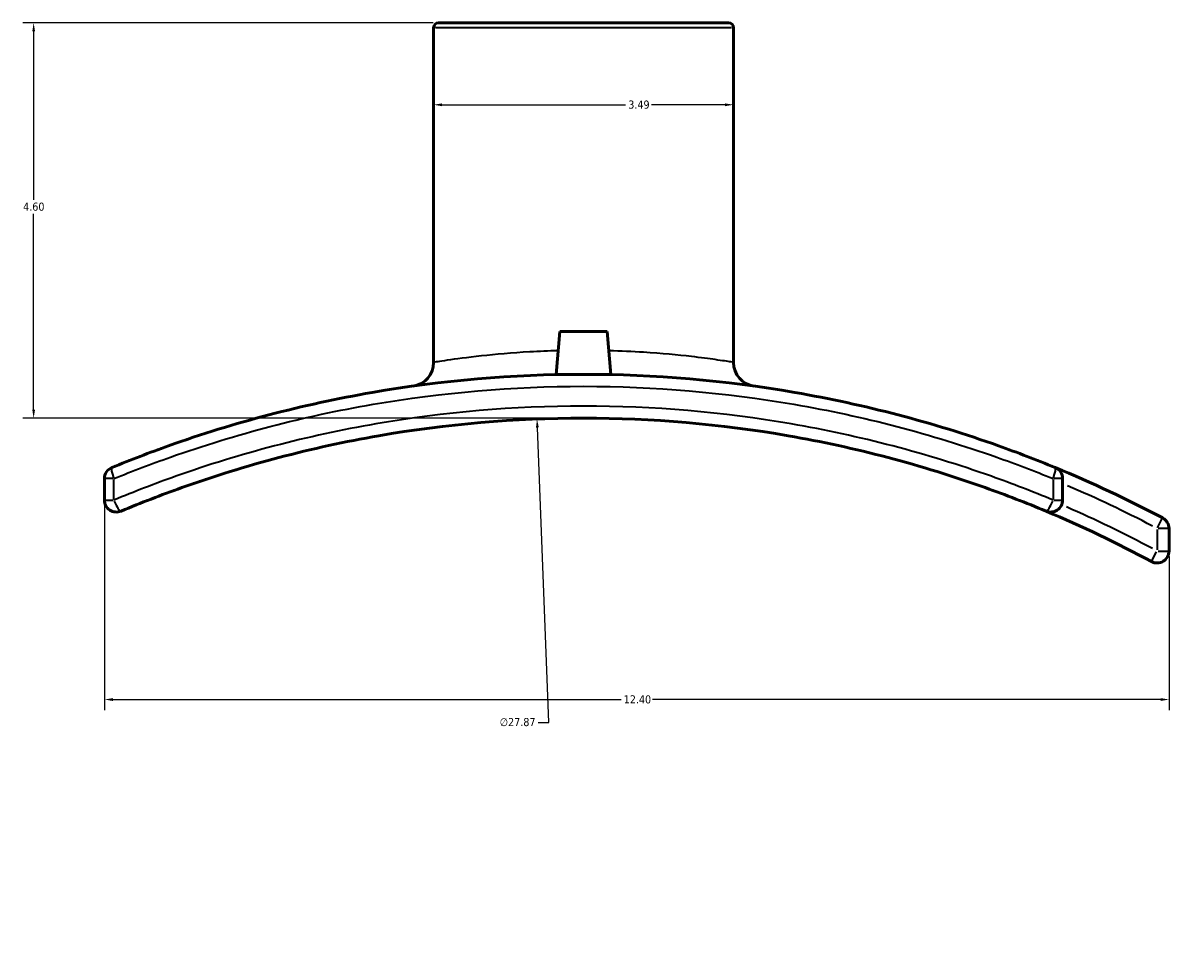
# Model space of a CAD drawing. Header units: inches. Extents: x -5.8 to 56.1, y -15.9 to 36.3.
# Tile 3 of 8: x 12.6 to 26, y 5.7 to 16.5. Entities that reach past the tile are written whole.
import ezdxf

# ---------------------------------------------------------------- set-up
doc = ezdxf.new("R2010")
doc.units = ezdxf.units.IN
doc.header["$MEASUREMENT"] = 0
for name, color, linetype, lineweight in [('Dimension (ANSI)', 7, 'Continuous', 25), ('Visible (ANSI)', 7, 'Continuous', 50), ('Visible Narrow (ANSI)', 7, 'Continuous', 35)]:
    doc.layers.add(name, color=color, linetype=linetype, lineweight=lineweight)
doc.styles.add('Note Text (ANSI)', font='tahoma.ttf')
doc.dimstyles.new('Default (ANSI)', dxfattribs={"dimtxt": 0.094488, "dimasz": 0.098425, "dimexe": 0.125, "dimexo": 0.0625, "dimgap": 0.031496, "dimtad": 0, "dimtih": 1, "dimtoh": 1, "dimrnd": 1e-08, "dimzin": 4, "dimdsep": 46, "dimtxsty": 'Note Text (ANSI)', "dimcen": 0.09, "dimdle": 0.393701, "dimclrd": 256, "dimclre": 256, "dimclrt": 5, "dimadec": 0, "dimazin": 1, "dimtfac": 1, "dimtofl": 0, "dimtmove": 0, "dimatfit": 3, "dimfxl": 1, "dimtolj": 1, "dimtzin": 4, "dimlwd": -1, "dimlwe": -1, "dimarcsym": 0})

# ---------------------------------------------------------------- blocks, each defined once
blk = doc.blocks.new('*D7')
at = {"layer": 'Defpoints', "color": 0, "transparency": 16777216}
for p in [(18.61, 11.907), (19.693, -15.946)]:
    blk.add_point(p, dxfattribs=at)
at = {"layer": 'Dimension (ANSI)', "transparency": 16777216}
for p, q in [((18.748, 8.376), (18.614, 11.808)), ((18.623, 8.376), (18.748, 8.376))]:
    blk.add_line(p, q, dxfattribs=at)
blk.add_solid([(18.631, 11.809), (18.598, 11.808), (18.61, 11.907)], dxfattribs=at)
at = {"layer": 'Dimension (ANSI)', "color": 5, "transparency": 16777216, "insert": (18.176, 8.427), "char_height": 0.0945, "attachment_point": 1, "style": 'Note Text (ANSI)'}
blk.add_mtext('\\A1;∅27.87', dxfattribs=at)
blk = doc.blocks.new('*D8')
at = {"layer": 'Defpoints', "color": 0, "transparency": 16777216}
for p in [(13.572, 10.963), (25.972, 10.37), (25.972, 8.642)]:
    blk.add_point(p, dxfattribs=at)
at = {"layer": 'Dimension (ANSI)', "transparency": 16777216}
for p, q in [((13.572, 10.9), (13.572, 8.517)), ((25.972, 10.308), (25.972, 8.517)), ((13.67, 8.642), (19.589, 8.642)), ((25.873, 8.642), (19.955, 8.642))]:
    blk.add_line(p, q, dxfattribs=at)
for points in [[(13.67, 8.658), (13.67, 8.625), (13.572, 8.642)], [(25.873, 8.658), (25.873, 8.625), (25.972, 8.642)]]:
    blk.add_solid(points, dxfattribs=at)
at = {"layer": 'Dimension (ANSI)', "color": 5, "transparency": 16777216, "insert": (19.62, 8.691), "char_height": 0.0945, "attachment_point": 1, "style": 'Note Text (ANSI)'}
blk.add_mtext('\\A1;12.40', dxfattribs=at)
blk = doc.blocks.new('*D9')
at = {"layer": 'Defpoints', "color": 0, "transparency": 16777216}
for p in [(12.747, 16.517), (17.462, 16.517), (19.152, 11.917)]:
    blk.add_point(p, dxfattribs=at)
at = {"layer": 'Dimension (ANSI)', "transparency": 16777216}
for p, q in [((17.399, 16.517), (12.622, 16.517)), ((12.747, 16.419), (12.747, 14.458)), ((12.747, 12.016), (12.747, 14.297)), ((19.089, 11.917), (12.622, 11.917))]:
    blk.add_line(p, q, dxfattribs=at)
for points in [[(12.731, 16.419), (12.764, 16.419), (12.747, 16.517)], [(12.731, 12.016), (12.764, 12.016), (12.747, 11.917)]]:
    blk.add_solid(points, dxfattribs=at)
at = {"layer": 'Dimension (ANSI)', "color": 5, "transparency": 16777216, "insert": (12.625, 14.426), "char_height": 0.0945, "attachment_point": 1, "style": 'Note Text (ANSI)'}
blk.add_mtext('\\A1;4.60', dxfattribs=at)
blk = doc.blocks.new('*D10')
at = {"layer": 'Defpoints', "color": 0, "transparency": 16777216}
for p in [(17.406, 15.565), (20.898, 15.565), (20.898, 15.565)]:
    blk.add_point(p, dxfattribs=at)
at = {"layer": 'Dimension (ANSI)', "transparency": 16777216}
for p, q in [((17.504, 15.565), (19.642, 15.565)), ((20.799, 15.565), (19.945, 15.565))]:
    blk.add_line(p, q, dxfattribs=at)
for points in [[(17.504, 15.581), (17.504, 15.548), (17.406, 15.565)], [(20.799, 15.581), (20.799, 15.548), (20.898, 15.565)]]:
    blk.add_solid(points, dxfattribs=at)
at = {"layer": 'Dimension (ANSI)', "color": 5, "transparency": 16777216, "insert": (19.673, 15.614), "char_height": 0.0945, "attachment_point": 1, "style": 'Note Text (ANSI)'}
blk.add_mtext('\\A1;3.49', dxfattribs=at)

msp = doc.modelspace()

# ---------------------------------------------------------------- linework, layer by layer
at = {"layer": 'Visible (ANSI)'}
for p, q in [((17.406, 16.462), (17.406, 12.566)), ((17.462, 16.517), (20.842, 16.517)), ((20.898, 16.462), (20.898, 12.566)), ((18.876, 12.925), (18.832, 12.424)), ((18.876, 12.925), (19.427, 12.925)), ((19.427, 12.925), (19.471, 12.424)), ((13.572, 11.213), (13.572, 10.963)), ((24.732, 10.963), (24.732, 11.213)), ((25.972, 10.37), (25.972, 10.632))]:
    msp.add_line(p, q, dxfattribs=at)
for centre, radius, start, end in [((17.462, 16.462), 0.0557, 90, 180), ((20.842, 16.462), 0.0557, 0, 90), ((17.127, 12.566), 0.279, 277.9033, 0), ((21.177, 12.566), 0.279, 180, 262.0967), ((13.711, 11.213), 0.139, 112.3498, 180), ((19.152, -2.02), 14.447, 62.165, 67.6502), ((24.592, 11.213), 0.139, 0, 67.6502), ((13.711, 10.963), 0.139, 180, 292.7374), ((24.592, 10.963), 0.139, 247.2626, 0), ((19.152, -2.02), 13.937, 61.6668, 67.2626), ((25.832, 10.632), 0.139, 0, 62.165), ((25.832, 10.37), 0.139, 241.6668, 0)]:
    msp.add_arc(centre, radius, start, end, dxfattribs=at)
for points, knots in [([(24.645, 11.342), (24.428, 11.431), (24.208, 11.516), (23.219, 11.867), (22.424, 12.076), (20.803, 12.356), (19.978, 12.427), (19.152, 12.427), (18.326, 12.427), (17.5, 12.356), (15.879, 12.076), (15.085, 11.867), (14.096, 11.516), (13.876, 11.431), (13.658, 11.342)], [-29.878971, -29.878971, -29.878971, -29.878971, -28.0725, -28.0725, -21.841001, -21.841001, -15.609496, -15.609496, -15.609496, -9.377992, -9.377992, -3.146493, -3.146493, -1.339988, -1.339988, -1.339988, -1.339988]), ([(13.765, 10.834), (13.998, 10.932), (14.234, 11.023), (15.215, 11.373), (15.984, 11.576), (17.553, 11.848), (18.353, 11.917), (19.152, 11.917), (19.951, 11.917), (20.75, 11.848), (22.319, 11.576), (23.089, 11.373), (24.07, 11.023), (24.306, 10.932), (24.539, 10.834)], [-33.253622, -33.253622, -33.253622, -33.253622, -31.274856, -31.274856, -25.123207, -25.123207, -18.971553, -18.971553, -18.971553, -12.819899, -12.819899, -6.66825, -6.66825, -4.689482, -4.689482, -4.689482, -4.689482])]:
    msp.add_open_spline(points, degree=3, knots=knots, dxfattribs=at)
at = {"layer": 'Visible Narrow (ANSI)'}
for p, q in [((20.876, 16.462), (17.427, 16.462)), ((13.673, 11.213), (13.572, 11.213)), ((13.683, 10.975), (13.683, 11.201)), ((24.621, 11.201), (24.621, 10.975)), ((24.732, 11.213), (24.63, 11.213)), ((13.572, 10.963), (13.673, 10.963)), ((24.63, 10.963), (24.732, 10.963)), ((25.838, 10.642), (25.897, 10.755)), ((25.832, 10.619), (25.832, 10.383)), ((25.971, 10.632), (25.843, 10.632)), ((25.767, 10.248), (25.827, 10.361)), ((25.843, 10.37), (25.971, 10.37))]:
    msp.add_line(p, q, dxfattribs=at)
for centre, radius, start, end in [((21.177, 12.566), 0.279, 184.1048, 257.9919), ((19.152, -2.02), 14.308, 62.409, 66.8014), ((19.152, -2.02), 14.076, 61.9182, 66.4439)]:
    msp.add_arc(centre, radius, start, end, dxfattribs=at)
for centre, major_axis, ratio, start_param, end_param in [((13.711, 11.213), (-0.053, 0.129), 0.190319, 0.074635, 1.418071), ((24.592, 11.213), (0.053, 0.129), 0.190319, 4.865114, 6.20855), ((13.711, 10.963), (0.054, -0.129), 0.189804, 4.715522, 6.200677), ((24.592, 10.963), (-0.054, -0.129), 0.189804, 0.082509, 1.567663)]:
    msp.add_ellipse(centre, major_axis=major_axis, ratio=ratio, start_param=start_param, end_param=end_param, dxfattribs=at)
for points, knots in [([(18.857, 12.702), (18.744, 12.699), (18.634, 12.694), (18.319, 12.676), (18.127, 12.659), (17.797, 12.623), (17.66, 12.605), (17.469, 12.577), (17.415, 12.568), (17.406, 12.566), (17.406, 12.566), (17.406, 12.566)], [7.411869, 7.411869, 7.411869, 7.411869, 8.246323, 8.246323, 9.876748, 9.876748, 11.547107, 11.547107, 13.224267, 13.224267, 13.378855, 13.378855, 13.378855, 13.378855]), ([(20.898, 12.566), (20.898, 12.566), (20.887, 12.568), (20.832, 12.577), (20.771, 12.586), (20.611, 12.609), (20.518, 12.621), (20.251, 12.652), (20.06, 12.67), (19.722, 12.692), (19.586, 12.698), (19.447, 12.702)], [0, 0, 0, 0, 0.816127, 0.816127, 2.121931, 2.121931, 3.264089, 3.264089, 4.936513, 4.936513, 5.966974, 5.966974, 5.966974, 5.966974]), ([(13.683, 11.213), (13.899, 11.302), (14.118, 11.385), (15.103, 11.733), (15.894, 11.94), (17.508, 12.217), (18.33, 12.288), (19.152, 12.288), (19.974, 12.288), (20.796, 12.217), (22.41, 11.94), (23.201, 11.733), (24.186, 11.385), (24.405, 11.302), (24.621, 11.213)], [1.339988, 1.339988, 1.339988, 1.339988, 3.146493, 3.146493, 9.377992, 9.377992, 15.609496, 15.609496, 15.609496, 21.841001, 21.841001, 28.0725, 28.0725, 29.878971, 29.878971, 29.878971, 29.878971]), ([(24.621, 10.963), (24.385, 11.061), (24.145, 11.154), (23.149, 11.507), (22.368, 11.712), (20.775, 11.987), (19.963, 12.057), (19.152, 12.057), (18.34, 12.057), (17.529, 11.987), (15.936, 11.712), (15.155, 11.507), (14.159, 11.154), (13.919, 11.061), (13.683, 10.963)], [4.689482, 4.689482, 4.689482, 4.689482, 6.66825, 6.66825, 12.819899, 12.819899, 18.971553, 18.971553, 18.971553, 25.123207, 25.123207, 31.274856, 31.274856, 33.253622, 33.253622, 33.253622, 33.253622])]:
    msp.add_open_spline(points, degree=3, knots=knots, dxfattribs=at)

# ---------------------------------------------------------------- dimensions: what is measured, and where the dimension line sits
at = {"layer": 'Dimension (ANSI)'}
for base, p1, p2, angle, override, picture, middle in [((12.747, 16.517), (19.152, 11.917), (17.462, 16.517), 90, {"dimgap": 0.031496, "dimdec": 2, "dimtol": 0, "dimlim": 0, "dimtp": 0, "dimtm": 0, "dimtdec": 2, "dimatfit": 1}, '*D9', (12.747, 14.377)), ((20.898, 15.565), (17.406, 15.565), (20.898, 15.565), 180, {"dimgap": 0.031496, "dimtih": 0, "dimtoh": 0, "dimdec": 2, "dimse1": 1, "dimse2": 1, "dimtol": 0, "dimlim": 0, "dimtp": 0, "dimtm": 0, "dimtdec": 2, "dimatfit": 1}, '*D10', (19.794, 15.565)), ((25.972, 8.642), (13.572, 10.963), (25.972, 10.37), 180, {"dimgap": 0.031496, "dimtih": 0, "dimtoh": 0, "dimdec": 2, "dimtol": 0, "dimlim": 0, "dimtp": 0, "dimtm": 0, "dimtdec": 2, "dimatfit": 1}, '*D8', (19.772, 8.642))]:
    dim = msp.add_linear_dim(base=base, p1=p1, p2=p2, angle=angle, dimstyle='Default (ANSI)', override=override, dxfattribs=at)
    dim.commit()
    dim.dimension.update_dxf_attribs({"geometry": picture, "text_midpoint": middle, "dimtype": 160})
dim = msp.add_diameter_dim_2p(p1=(19.693, -15.946), p2=(18.61, 11.907), dimstyle='Default (ANSI)', override={"dimgap": 0.031496, "dimdec": 2, "dimlfac": 0.999993, "dimtol": 0, "dimlim": 0, "dimtp": 0, "dimtm": 0, "dimtdec": 2}, dxfattribs=at)
dim.commit()
dim.dimension.update_dxf_attribs({"geometry": '*D7', "text_midpoint": (18.384, 8.376), "dimtype": 163})

doc.saveas('drawing.dxf')
